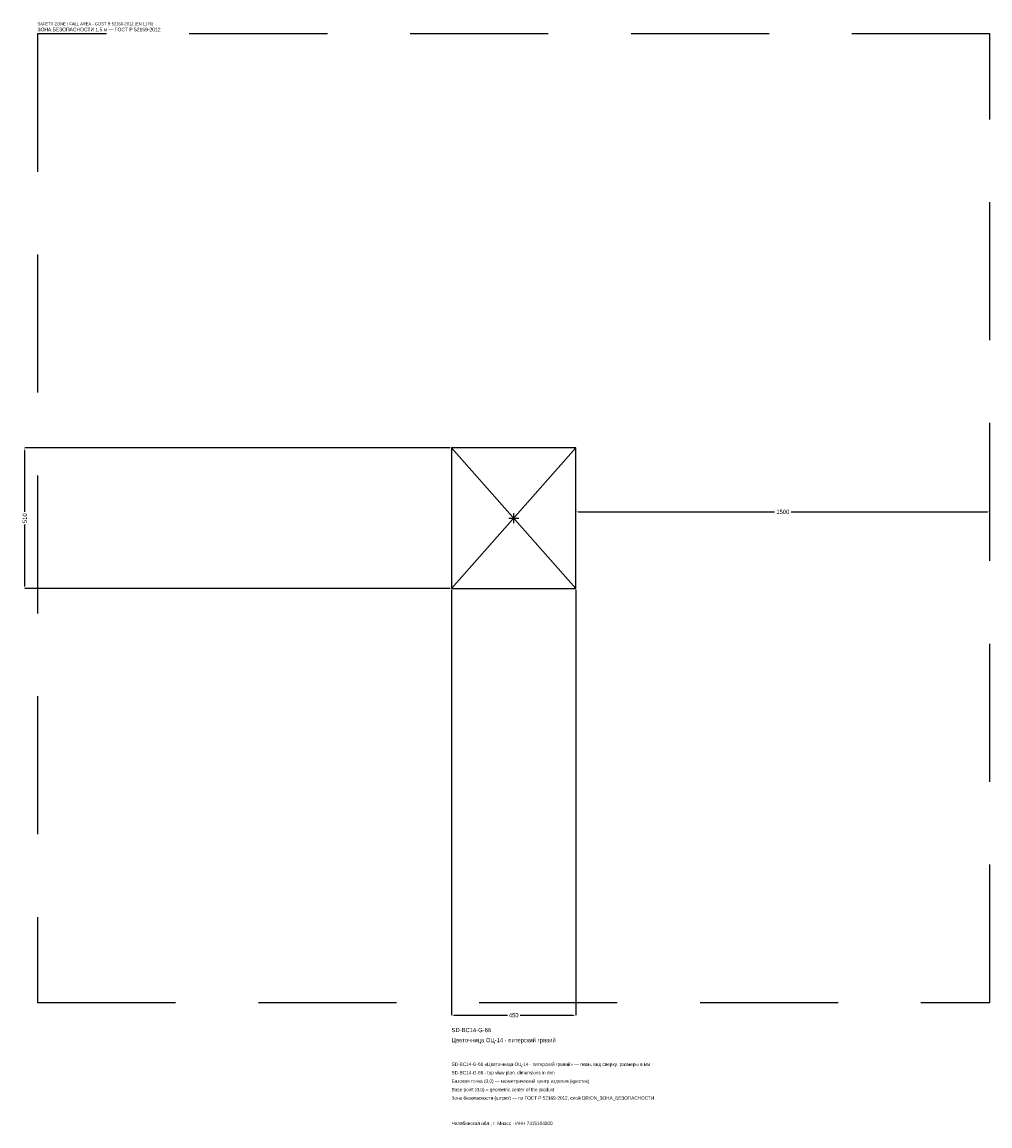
# Model space of a CAD drawing. Header units: metres. Extents: x -1781 to 1725, y -2202 to 1798.
import ezdxf

# ---------------------------------------------------------------- set-up
doc = ezdxf.new("R2010")
doc.units = ezdxf.units.M
doc.linetypes.add('DASHED', pattern=[800, 500, -300])
for name, color, linetype in [('ЗСК_ДАННЫЕ', 3, 'Continuous'), ('ЗСК_ЗОНА_БЕЗОПАСНОСТИ', 1, 'Continuous'), ('ЗСК_КОНТУР', 7, 'Continuous'), ('ЗСК_РАЗМЕРЫ', 8, 'Continuous')]:
    doc.layers.add(name, color=color, linetype=linetype)
doc.dimstyles.new('ORION', dxfattribs={"dimtxt": 15.3, "dimasz": 9.18, "dimexe": 1.25, "dimexo": 4.59, "dimtad": 1, "dimdec": 0, "dimcen": 2.5, "dimazin": 3, "dimtfac": 1, "dimtmove": 0, "dimatfit": 3})

# ---------------------------------------------------------------- blocks, each defined once
blk = doc.blocks.new('_CLOSEDFILLED')
at = {"color": 0, "linetype": 'BYBLOCK'}
blk.add_solid([(-1, 0.16), (0, 0), (-1, -0.16)], dxfattribs=at)
blk = doc.blocks.new('*D1')
for p, q in [((-225, -259.59), (-225, -1800.9)), ((225, -259.59), (225, -1800.9)), ((-215.82, -1800.9), (-22.95, -1800.9)), ((22.95, -1800.9), (215.82, -1800.9))]:
    blk.add_line(p, q)
at = {"layer": 'Defpoints'}
for p in [(-225, -255), (225, -255), (-225, -1800.9)]:
    blk.add_point(p, dxfattribs=at)
at = {"layer": 'ЗСК_РАЗМЕРЫ', "xscale": 9.18, "yscale": 9.18, "rotation": 180}
blk.add_blockref('_CLOSEDFILLED', (-225, -1800.9), dxfattribs=at)
at = {"layer": 'ЗСК_РАЗМЕРЫ', "xscale": 9.18, "yscale": 9.18}
blk.add_blockref('_CLOSEDFILLED', (225, -1800.9), dxfattribs=at)
at = {"layer": 'ЗСК_РАЗМЕРЫ', "insert": (0, -1800.9), "char_height": 15.3, "attachment_point": 5}
blk.add_mtext('450', dxfattribs=at)
blk = doc.blocks.new('*D2')
for p, q in [((-229.59, 255), (-1770.9, 255)), ((-1770.9, 22.95), (-1770.9, 245.82)), ((-1770.9, -245.82), (-1770.9, -22.95)), ((-229.59, -255), (-1770.9, -255))]:
    blk.add_line(p, q)
at = {"layer": 'Defpoints'}
for p in [(-225, 255), (-1770.9, -255), (-225, -255)]:
    blk.add_point(p, dxfattribs=at)
at = {"layer": 'ЗСК_РАЗМЕРЫ', "xscale": 9.18, "yscale": 9.18}
for p, rotation in [((-1770.9, 255), 90), ((-1770.9, -255), 270)]:
    blk.add_blockref('_CLOSEDFILLED', p, dxfattribs=dict(at, rotation=rotation))
at = {"layer": 'ЗСК_РАЗМЕРЫ', "insert": (-1770.9, 0), "char_height": 15.3, "attachment_point": 5, "rotation": 90}
blk.add_mtext('510', dxfattribs=at)
blk = doc.blocks.new('*D3')
for p, q in [((225, 4.59), (225, 22.95)), ((234.18, 22.95), (944.4, 22.95)), ((1005.6, 22.95), (1715.82, 22.95)), ((1725, 4.59), (1725, 22.95))]:
    blk.add_line(p, q)
at = {"layer": 'Defpoints'}
for p in [(225, 22.95), (225, 0), (1725, 0)]:
    blk.add_point(p, dxfattribs=at)
at = {"layer": 'ЗСК_РАЗМЕРЫ', "xscale": 9.18, "yscale": 9.18, "rotation": 180}
blk.add_blockref('_CLOSEDFILLED', (225, 22.95), dxfattribs=at)
at = {"layer": 'ЗСК_РАЗМЕРЫ', "xscale": 9.18, "yscale": 9.18}
blk.add_blockref('_CLOSEDFILLED', (1725, 22.95), dxfattribs=at)
at = {"layer": 'ЗСК_РАЗМЕРЫ', "insert": (975, 22.95), "char_height": 15.3, "attachment_point": 5}
blk.add_mtext('1500', dxfattribs=at)
blk = doc.blocks.new('ОРИОН SD-BC14-G-66 Цветочница ОЦ-14 · питерский гравий')
at = {"layer": 'ЗСК_ЗОНА_БЕЗОПАСНОСТИ', "linetype": 'DASHED'}
blk.add_lwpolyline([(-1725, -1755), (1725, -1755), (1725, 1755), (-1725, 1755)], close=True, dxfattribs=at)
at = {"layer": 'ЗСК_КОНТУР'}
for p, q in [((-225, -255), (225, 255)), ((-225, 255), (225, -255))]:
    blk.add_line(p, q, dxfattribs=at)
blk.add_lwpolyline([(-225, -255), (225, -255), (225, 255), (-225, 255)], close=True, dxfattribs=at)
at = {"layer": 'ЗСК_РАЗМЕРЫ'}
for p, q in [((-18, 0), (18, 0)), ((0, -18), (0, 18))]:
    blk.add_line(p, q, dxfattribs=at)
at = {"layer": 'ЗСК_ДАННЫЕ'}
for tag, p in [('АРТИКУЛ', (-225, -1862.1)), ('НАИМЕНОВАНИЕ', (-225, -1898.82))]:
    blk.add_attdef(tag, p, '', height=15.3, dxfattribs=at)
at = {"layer": 'ЗСК_ДАННЫЕ', "flags": 1}
for tag, p in [('ТЕЛЕФОН', (-225, -1972.26)), ('ПРОИЗВОДИТЕЛЬ', (-225, -1935.54)), ('САЙТ', (-225, -2045.7)), ('АДРЕС', (-225, -2082.42)), ('РЕКВИЗИТЫ', (-225, -2119.14)), ('ГАБАРИТЫ', (-225, -2155.86)), ('ЗОНА_БЕЗОПАСНОСТИ', (-225, -2192.58))]:
    blk.add_attdef(tag, p, '', height=15.3, dxfattribs=at)
at = {"layer": 'ЗСК_ЗОНА_БЕЗОПАСНОСТИ', "color": 1}
for s, height, p in [('SAFETY ZONE / FALL AREA - GOST R 52169-2012 (EN 1176)', 10.71, (-1725, 1785.6)), ('ЗОНА БЕЗОПАСНОСТИ 1,5 м — ГОСТ Р 52169-2012', 13.005, (-1725, 1764.18))]:
    blk.add_text(s, height=height, dxfattribs=at).set_placement(p)
at = {"layer": 'ЗСК_РАЗМЕРЫ'}
dim = blk.add_linear_dim(base=(-1770.9, -255), p1=(-225, -255), p2=(-225, 255), angle=90, dimstyle='ORION', dxfattribs=at)
dim.commit()
dim.dimension.update_dxf_attribs({"geometry": '*D2', "text_midpoint": (-1770.9, 0)})
for base, p1, p2, picture, middle in [((225, 22.95), (225, 0), (1725, 0), '*D3', (975, 22.95)), ((-225, -1800.9), (-225, -255), (225, -255), '*D1', (0, -1800.9))]:
    dim = blk.add_linear_dim(base=base, p1=p1, p2=p2, dimstyle='ORION', dxfattribs=at)
    dim.commit()
    dim.dimension.update_dxf_attribs({"geometry": picture, "text_midpoint": middle})

msp = doc.modelspace()

# ---------------------------------------------------------------- block references
msp.add_blockref('ОРИОН SD-BC14-G-66 Цветочница ОЦ-14 · питерский гравий', (0, 0)).add_auto_attribs({'АРТИКУЛ': 'SD-BC14-G-66', 'НАИМЕНОВАНИЕ': 'Цветочница ОЦ-14 · питерский гравий'})

# ---------------------------------------------------------------- texts
at = {"layer": 'ЗСК_ДАННЫЕ', "color": 3}
for s, p in [('SD-BC14-G-66 «Цветочница ОЦ-14 · питерский гравий» — план, вид сверху, размеры в мм', (-225, -1984.5)), ('SD-BC14-G-66 - top view plan, dimensions in mm', (-225, -2015.1)), ('Челябинская обл., г. Миасс · ИНН 7415104200', (-225, -2198.7))]:
    msp.add_text(s, height=12.24, dxfattribs=at).set_placement(p)
at = {"layer": 'ЗСК_ДАННЫЕ', "color": 7}
for s, p in [('Базовая точка (0,0) — геометрический центр изделия (крестик)', (-225, -2045.7)), ('Base point (0,0) = geometric center of the product', (-225, -2076.3))]:
    msp.add_text(s, height=12.24, dxfattribs=at).set_placement(p)
at = {"layer": 'ЗСК_ДАННЫЕ', "color": 1}
msp.add_text('Зона безопасности (штрих) — по ГОСТ Р 52169-2012, слой ORION_ЗОНА_БЕЗОПАСНОСТИ', height=12.24, dxfattribs=at).set_placement((-225, -2106.9))

doc.saveas('drawing.dxf')
